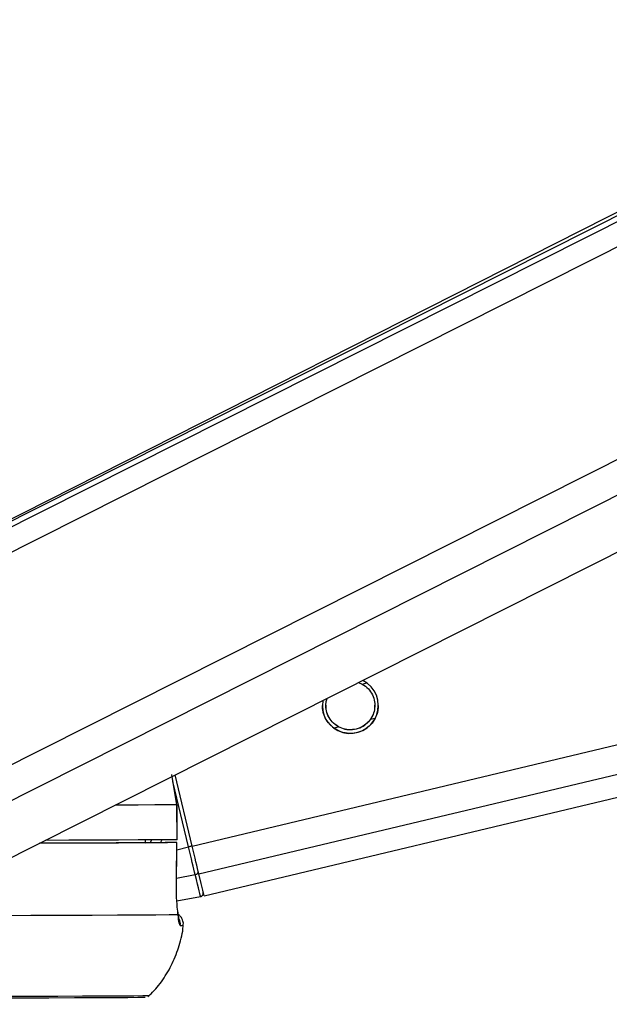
# Model space of a CAD drawing. Header units: millimetres. Extents: x 36407 to 443956, y 20230 to 409263.
# Tile 27 of 79: x 170711 to 173240, y 143756 to 147983. Entities that reach past the tile are written whole.
import ezdxf

# ---------------------------------------------------------------- set-up
doc = ezdxf.new("R2010")
doc.units = ezdxf.units.MM
doc.header["$LTSCALE"] = 50
doc.layers.add('COMPONENT_GEOMETRY', color=7, linetype='Continuous')
doc.styles.add('SLDTEXTSTYLE0', font='TXT', dxfattribs={"width": 0.75})
doc.dimstyles.new('SLDDIMSTYLE0', dxfattribs={"dimtxt": 2500, "dimasz": 165.1, "dimexe": 0, "dimexo": 0.0625, "dimgap": 625, "dimtad": 0, "dimtih": 1, "dimtoh": 1, "dimdec": 0, "dimrnd": 1e-09, "dimzin": 12, "dimdsep": 46, "dimtxsty": 'SLDTEXTSTYLE0', "dimsah": 1, "dimcen": 0.09, "dimadec": 0, "dimazin": 3, "dimtfac": 1, "dimtdec": 0, "dimtofl": 0, "dimtmove": 0, "dimatfit": 3, "dimfxl": 1, "dimfrac": 2, "dimtolj": 1, "dimtzin": 12, "dimarcsym": 0})

# ---------------------------------------------------------------- blocks, each defined once
blk = doc.blocks.new('_D_7')
at = {"layer": 'COMPONENT_GEOMETRY', "color": 7}
for p, q in [((239589.9, 151445.9), (252465.4, 151445.9)), ((252306.7, 151445.9), (252306.7, 95607.5)), ((247304.9, 95099.7), (246543.2, 95099.7)), ((246543.2, 95099.7), (246543.2, 91131)), ((257308.4, 95099.7), (258070.1, 95099.7)), ((258070.1, 95099.7), (258070.1, 91131)), ((246543.2, 91131), (247304.9, 91131)), ((258070.1, 91131), (257308.4, 91131)), ((252306.7, 31552.1), (252306.7, 87390.5)), ((112044.9, 31552.1), (252465.4, 31552.1))]:
    blk.add_line(p, q, dxfattribs=at)
for points in [[(252306.7, 151445.9), (252281.3, 151280.8), (252332.1, 151280.8)], [(252306.7, 31552.1), (252332.1, 31717.2), (252281.3, 31717.2)]]:
    blk.add_solid(points, dxfattribs=at)
at = {"layer": 'COMPONENT_GEOMETRY', "color": 7, "char_height": 2500, "attachment_point": 1, "style": 'SLDTEXTSTYLE0'}
for s, insert in [('7\'10.4"', (247304.9, 94353.6)), ('2398', (248612.2, 90613.2))]:
    blk.add_mtext(s, dxfattribs=dict(at, insert=insert))

msp = doc.modelspace()

# ---------------------------------------------------------------- linework, layer by layer
at = {"color": 8, "linetype": 'Continuous', "lineweight": 25}
for p, q in [((169895.89, 145304.98), (183097.48, 151958.69)), ((169911.99, 145421.07), (182887.07, 151960.62)), ((170100.71, 144496), (184875.1, 151942.41)), ((170175.52, 144380.15), (185174.33, 151939.67)), ((171450.57, 144435.65), (202242.57, 151783.85)), ((171479.15, 144316), (202753.06, 151779.21)), ((172179.82, 145131.06), (172199.89, 145135.86)), ((172215.85, 144980.06), (172235.02, 144984.64)), ((172058.28, 144942.46), (172078.29, 144947.24)), ((171435.22, 144431.99), (171368.38, 144712.04)), ((171270.73, 144449.97), (171278.12, 144461.93)), ((171384.93, 144419.99), (171435.22, 144431.99)), ((171383.23, 144297.43), (171463.63, 144313))]:
    msp.add_line(p, q, dxfattribs=at)
at = {"color": 7, "linetype": 'Continuous', "lineweight": 25}
for p, q in [((182838.83, 151961.06), (169993.39, 145486.86)), ((182758.41, 151961.8), (170092.54, 145544)), ((170533.53, 144315.55), (185651.85, 151935.3)), ((171501.78, 144221.56), (203156.06, 151775.54)), ((172163.65, 145137.14), (172179.82, 145131.06)), ((171385.42, 144612.76), (171363.08, 144742.92)), ((171450.57, 144435.65), (171377.7, 144741.01)), ((171385.42, 144612.76), (171385.88, 144612.77)), ((171385.62, 144462.76), (171385.42, 144612.76)), ((171386.08, 144462.78), (171385.88, 144612.77)), ((171249.13, 144462.49), (171248.92, 144449.81)), ((171386.08, 144462.78), (171385.62, 144462.76)), ((171281.14, 144450.05), (171248.92, 144450)), ((171248.93, 144450.15), (171335.36, 144450.27)), ((171383.21, 144296.02), (171385.35, 144450.26)), ((171382.77, 144295.89), (171383.24, 144296.01)), ((171385.17, 144200.11), (171486.24, 144218.7))]:
    msp.add_line(p, q, dxfattribs=at)
at = {"color": 8, "linetype": 'Continuous', "lineweight": 25, "flags": 128}
for points in [[(171385.42, 144612.76), (171345.19, 144612.39), (171289.78, 144612), (171219.4, 144611.6), (171134.37, 144611.18), (171119.97, 144611.11)], [(171450.57, 144435.67), (171450.27, 144435.6), (171449.38, 144435.38), (171447.95, 144435.03), (171446.03, 144434.57), (171443.69, 144434.01), (171441.03, 144433.38), (171438.17, 144432.69), (171435.22, 144431.99)]]:
    msp.add_lwpolyline(points, dxfattribs=at)
at = {"color": 7, "linetype": 'Continuous', "lineweight": 25, "flags": 128}
for points in [[(171385.62, 144462.76), (171345.39, 144462.39), (171289.98, 144462), (171219.61, 144461.6), (171134.57, 144461.18), (171035.23, 144460.75), (170921.97, 144460.31), (170820.04, 144459.95)], [(171384.91, 144450.26), (171344.61, 144449.89), (171289.29, 144449.5), (171219.19, 144449.09), (171134.59, 144448.68), (171035.83, 144448.25), (170923.33, 144447.82), (170797.53, 144447.37), (170795.08, 144447.36)], [(171281.14, 144450.05), (171241.25, 144449.71), (171188.78, 144449.35), (171123.89, 144448.99), (171046.82, 144448.61), (170957.84, 144448.22), (170857.28, 144447.83), (170797.65, 144447.61)], [(171382.77, 144295.89), (171384.15, 144395.87), (171384.91, 144450.26)], [(171463.63, 144313), (171461.05, 144323.79), (171458.1, 144336.15), (171454.81, 144349.9), (171451.24, 144364.84), (171447.44, 144380.75), (171443.47, 144397.41), (171439.38, 144414.57), (171435.22, 144431.99)], [(171479.15, 144316), (171476.55, 144326.85), (171473.58, 144339.28), (171470.28, 144353.11), (171466.69, 144368.13), (171462.87, 144384.13), (171458.86, 144400.88), (171454.75, 144418.14), (171450.57, 144435.65)], [(171486.24, 144218.7), (171485.87, 144220.17), (171484.78, 144224.68), (171482.97, 144232.21), (171480.45, 144242.72), (171477.24, 144256.13), (171473.35, 144272.38), (171468.8, 144291.37), (171463.63, 144313)], [(171501.78, 144221.56), (171500.32, 144227.55), (171495.99, 144245.61), (171488.87, 144275.32), (171479.15, 144316)], [(171390.33, 144140.37), (171351.57, 144139.98), (171295.07, 144139.56), (171221.09, 144139.13), (171130.01, 144138.68), (171022.25, 144138.21), (170898.33, 144137.74), (170758.86, 144137.26), (170604.5, 144136.77)], [(171248.58, 143785.74), (171241.78, 143785.46), (171217.3, 143785.09), (171175.16, 143784.69), (171115.56, 143784.28), (171038.8, 143783.86), (170945.26, 143783.42), (170835.41, 143782.96), (170709.79, 143782.5), (170569.03, 143782.03), (170413.84, 143781.55), (170244.98, 143781.07), (170063.29, 143780.59), (169869.7, 143780.11), (169665.14, 143779.64), (169450.65, 143779.17), (169227.29, 143778.71), (168996.18, 143778.27), (168758.47, 143777.83), (168515.33, 143777.41), (168268, 143777.01), (168017.68, 143776.63), (167765.64, 143776.27)], [(171266.11, 143792.95), (171261.19, 143792.7), (171239.32, 143792.33), (171200.06, 143791.95), (171143.61, 143791.54), (171070.25, 143791.12), (170980.31, 143790.69), (170874.27, 143790.24), (170752.61, 143789.78), (170615.93, 143789.31), (170464.92, 143788.84), (170300.29, 143788.36), (170122.84, 143787.89), (169933.45, 143787.41), (169733.04, 143786.94), (169522.59, 143786.47), (169303.11, 143786.01), (169075.68, 143785.56), (168841.41, 143785.13), (168601.43, 143784.71), (168356.93, 143784.3), (168109.07, 143783.92), (167859.09, 143783.55)]]:
    msp.add_lwpolyline(points, dxfattribs=at)
at = {"color": 7, "linetype": 'Continuous', "lineweight": 25}
for centre, radius, start, end in [((172129.05, 145039), 120, 169.83949, 63.65733), ((171462.21, 144326.95), 14.02, 275.81815, 6.88146), ((171483.51, 144233.46), 15.01, 280.45727, 13.39275)]:
    msp.add_arc(centre, radius, start, end, dxfattribs=at)
at = {"color": 8, "linetype": 'Continuous', "lineweight": 25}
for centre, radius, start, end in [((171349.72, 144100.48), 50.21, 353.88762, 24.77579), ((171400.7, 144249.17), 154.03, 269.60867, 274.29583)]:
    msp.add_arc(centre, radius, start, end, dxfattribs=at)
msp.add_ellipse((171145.7, 144521.63), major_axis=(148.56, -109.55), ratio=0.9999301, start_param=0.2383036, end_param=0.2973249, dxfattribs=at)
at = {"color": 7, "linetype": 'Continuous', "lineweight": 25}
for points, knots in [([(172179.82, 145131.06), (172189.26, 145124.68), (172206.63, 145112.93), (172224.95, 145085.49), (172234.2, 145055.92), (172234.44, 145026.2), (172228.06, 145000.63), (172219.68, 144986.52), (172215.85, 144980.06)], [0, 0, 0, 0, 0.20462255, 0.37632309, 0.54883333, 0.70335221, 0.86429646, 1, 1, 1, 1]), ([(172078.29, 144947.24), (172068.85, 144953.63), (172051.48, 144965.4), (172033.1, 144992.9), (172024.08, 145022.35), (172023.14, 145049.19), (172027.55, 145063.55), (172029.37, 145069.46)], [0, 0, 0, 0, 0.2522489, 0.4639184, 0.6765631, 0.8670328, 1, 1, 1, 1]), ([(172052.26, 144946.92), (172044.48, 144954.41), (172028.86, 144969.44), (172014.12, 145000.72), (172008.34, 145025.55), (172009.4, 145037.3), (172009.55, 145039.05)], [0, 0, 0, 0, 0.3294681, 0.6613189, 0.9496667, 1, 1, 1, 1]), ([(172078.29, 144947.95), (172068.81, 144954.33), (172051.39, 144966.08), (172033.39, 144993.5), (172024.43, 145019.09), (172024.83, 145034.61), (172024.96, 145039.78)], [0, 0, 0, 0, 0.3223589, 0.5927845, 0.8644615, 1, 1, 1, 1]), ([(172233.14, 145039.89), (172233.33, 145035.75), (172234, 145021.91), (172227.85, 145001.33), (172219.62, 144987.23), (172215.85, 144980.77)], [0, 0, 0, 0, 0.18757636, 0.62828371, 1, 1, 1, 1]), ([(172248.54, 145039.28), (172248.34, 145031.48), (172247.88, 145014.25), (172242.27, 144999.57), (172239.2, 144991.54)], [0, 0, 0, 0, 0.4528261, 1, 1, 1, 1]), ([(172239.2, 144991.54), (172234.19, 144981.94), (172224.16, 144962.76), (172197.35, 144938.32), (172163.86, 144922.19), (172125.54, 144917.04), (172087.62, 144924.4), (172063.94, 144937.49), (172053.84, 144945.65), (172052.26, 144946.92)], [0, 0, 0, 0, 0.15477, 0.3093106, 0.4684893, 0.6367315, 0.8065713, 0.9696993, 1, 1, 1, 1]), ([(172215.85, 144980.77), (172209.73, 144973.14), (172197.51, 144957.89), (172169.96, 144941.51), (172138.77, 144933.69), (172105.9, 144935.47), (172087.43, 144943.82), (172078.29, 144947.95)], [0, 0, 0, 0, 0.1964462, 0.3926732, 0.5933445, 0.7988112, 1, 1, 1, 1]), ([(172215.85, 144980.06), (172209.73, 144972.42), (172197.51, 144957.15), (172169.96, 144940.75), (172138.77, 144932.94), (172105.9, 144934.73), (172087.42, 144943.1), (172078.29, 144947.24)], [0, 0, 0, 0, 0.196442, 0.3926612, 0.5933748, 0.7988172, 1, 1, 1, 1]), ([(171384.91, 144450.26), (171385.13, 144450.26), (171385.57, 144450.28), (171379.06, 144450.29), (171368.05, 144450.3), (171352.93, 144450.29), (171341.33, 144450.27), (171335.36, 144450.27)], [0, 0, 0, 0, 0.1975596, 0.3950807, 0.5926804, 0.7902922, 1, 1, 1, 1]), ([(171390.33, 144140.37), (171389.1, 144150.62), (171386.11, 144175.43), (171382.77, 144229.12), (171382.77, 144273.66), (171382.77, 144295.89)], [0, 0, 0, 0, 0.2603543, 0.6307046, 1, 1, 1, 1]), ([(171394.35, 144120.64), (171394.32, 144120.74), (171394.23, 144121.04), (171392.53, 144130.42), (171390.91, 144143), (171389.43, 144153.63), (171389.2, 144155.31)], [0, 0, 0, 0, 0.1476247, 0.4506042, 0.9131315, 1, 1, 1, 1]), ([(171411.34, 144093.91), (171411.79, 144095.67), (171413.85, 144103.68), (171410.61, 144117.36), (171403.21, 144130.94), (171395.85, 144138.85), (171391.35, 144141.58), (171390.22, 144142.26)], [0, 0, 0, 0, 0.096372, 0.438132, 0.7040774, 0.925844, 1, 1, 1, 1]), ([(171399.65, 144095.14), (171398.09, 144097.06), (171394.82, 144101.09), (171391.88, 144126.86), (171390.33, 144140.37)], [0, 0, 0, 0, 0.4758441, 1, 1, 1, 1]), ([(171261.13, 143789.45), (171265.5, 143793.24), (171289.65, 143814.26), (171326.01, 143861.56), (171368.1, 143931.13), (171396.37, 144008.97), (171411.24, 144064.79), (171411.84, 144094.05), (171411.87, 144095.37)], [0, 0, 0, 0, 0.0497907, 0.2757636, 0.5095679, 0.7478848, 0.9886293, 1, 1, 1, 1])]:
    msp.add_open_spline(points, degree=3, knots=knots, dxfattribs=at)

# ---------------------------------------------------------------- dimensions: what is measured, and where the dimension line sits
at = {"layer": 'COMPONENT_GEOMETRY', "color": 7}
dim = msp.add_linear_dim(base=(252306.67, 31552.15), p1=(239526.37, 151445.89), p2=(111981.45, 31552.15), angle=90, dimstyle='SLDDIMSTYLE0', dxfattribs=at)
dim.commit()
dim.dimension.update_dxf_attribs({"geometry": '_D_7', "text_midpoint": (252306.67, 91499.02), "dimtype": 160})

doc.saveas('drawing.dxf')
